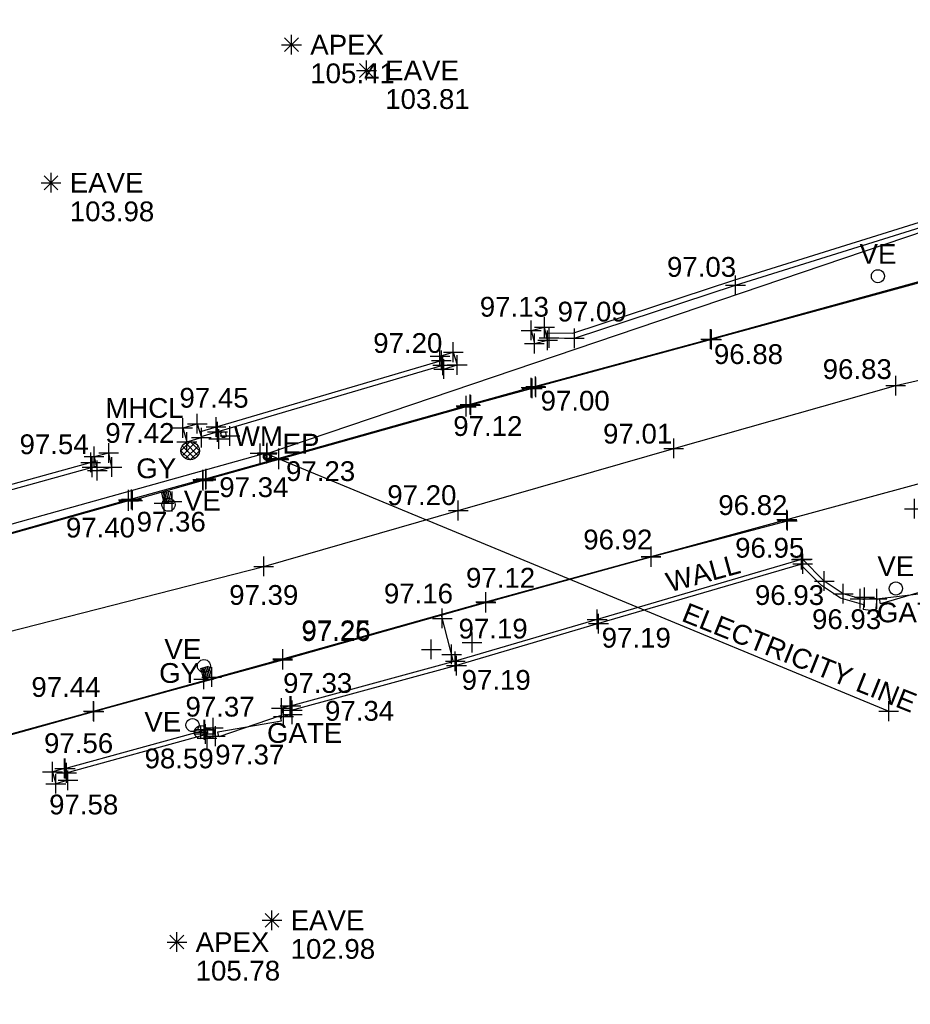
# Model space of a CAD drawing. Header units: metres. Extents: x 610185 to 614128, y 655663 to 660921.
# Tile 9 of 94: x 612624 to 612658, y 657956 to 657994. Entities that reach past the tile are written whole.
import ezdxf
from ezdxf.enums import TextEntityAlignment as Align

# ---------------------------------------------------------------- set-up
doc = ezdxf.new("R2010")
doc.units = ezdxf.units.M
doc.header["$MEASUREMENT"] = 0
doc.linetypes.add('CENTER', pattern=[50.8, 31.75, -6.35, 6.35, -6.35])
doc.linetypes.add('DASHED', pattern=[19.05, 12.7, -6.35])
for name, color, linetype in [('3D_WALL_ELEVATION', 7, 'Continuous'), ('3D_WALL_LINE', 7, 'Continuous'), ('3D_WALL_SYMBOL', 7, 'Continuous'), ('APEX_CODE', 251, 'Continuous'), ('APEX_ELEVATION', 251, 'Continuous'), ('APEX_SYMBOL', 251, 'Continuous'), ('ELECTRICITY_POLE_CODE', 20, 'Continuous'), ('ELECTRICITY_POLE_SYMBOL', 20, 'Continuous'), ('GATE_CODE', 251, 'Continuous'), ('GATE_SYMBOL', 251, 'Continuous'), ('GULLY_CODE', 132, 'Continuous'), ('GULLY_SYMBOL', 132, 'Continuous'), ('HELP_POINT', 250, 'Continuous'), ('KERB_BOTTOM_ELEVATION', 7, 'Continuous'), ('KERB_BOTTOM_LINE', 7, 'Continuous'), ('KERB_BOTTOM_SYMBOL', 7, 'Continuous'), ('KERB_TOP_ELEVATION', 252, 'Continuous'), ('KERB_TOP_LINE', 252, 'Continuous'), ('KERB_TOP_SYMBOL', 252, 'Continuous'), ('MANHOLE_CIRCULAR_CODE', 151, 'Continuous'), ('MANHOLE_CIRCULAR_ELEVATION', 151, 'Continuous'), ('MANHOLE_CIRCULAR_SYMBOL', 151, 'Continuous'), ('OVERHEAD_WIRE_LINE', 20, 'OVERHEADWIRE'), ('OVERHEAD_WIRE_SYMBOL', 20, 'CENTER'), ('ROAD_LINE', 7, 'Continuous'), ('SURFACE_CHANGE_ELEVATION', 42, 'Continuous'), ('SURFACE_CHANGE_LINE', 42, 'Continuous'), ('SURFACE_CHANGE_SYMBOL', 42, 'Continuous'), ('TEXTS', 7, 'Continuous'), ('TOP_OF_WALL_ELEVATION', 211, 'Continuous'), ('UNDERSIDE_OF_EAVE_CODE', 252, 'Continuous'), ('UNDERSIDE_OF_EAVE_ELEVATION', 252, 'Continuous'), ('UNDERSIDE_OF_EAVE_SYMBOL', 252, 'Continuous'), ('VALVE_CODE', 142, 'Continuous'), ('VALVE_SYMBOL', 142, 'Continuous'), ('WALL_TOP_SYMBOL', 211, 'Continuous'), ('WATER_MAIN_CODE', 142, 'Continuous'), ('WATER_MAIN_SYMBOL', 142, 'Continuous'), ('WHITE_LINE_DASHED_ELEVATION', 254, 'Continuous'), ('WHITE_LINE_DASHED_LINE', 254, 'DASHED'), ('WHITE_LINE_DASHED_SYMBOL', 254, 'Continuous')]:
    doc.layers.add(name, color=color, linetype=linetype)
doc.styles.add('REGULAR', font='swissl.ttf')
doc.linetypes.add('OVERHEADWIRE', pattern='A,17,-1.387305,["OHW",REGULAR,S=1,R=0,X=0,Y=-0.5],-4.612695,17', length=40)

# ---------------------------------------------------------------- blocks, each defined once
blk = doc.blocks.new('S061')
at = {"color": 0, "linetype": 'Continuous'}
for p, q in [((0, -0.5), (0, 0.5)), ((-0.5, 0), (0.5, 0))]:
    blk.add_line(p, q, dxfattribs=at)
blk = doc.blocks.new('S028')
at = {"color": 0, "linetype": 'Continuous'}
for p, q in [((-0.5, 0), (-0.48, 0.13)), ((-0.48, -0.13), (-0.5, 0)), ((-0.48, 0.13), (-0.43, 0.25)), ((-0.43, 0.25), (-0.35, 0.35)), ((-0.35, 0.35), (-0.25, 0.43)), ((-0.25, 0.43), (-0.13, 0.48)), ((-0.13, 0.48), (0, 0.5)), ((0, 0.5), (0.13, 0.48)), ((0.13, 0.48), (0.25, 0.43)), ((0.25, 0.43), (0.35, 0.35)), ((0.35, 0.35), (0.43, 0.25)), ((0.43, 0.25), (0.48, 0.13)), ((0.48, 0.13), (0.5, 0)), ((0.5, 0), (0.48, -0.13)), ((-0.43, -0.25), (-0.48, -0.13)), ((-0.35, -0.35), (-0.43, -0.25)), ((-0.25, -0.43), (-0.35, -0.35)), ((-0.13, -0.48), (-0.25, -0.43)), ((0, -0.5), (-0.13, -0.48)), ((0.13, -0.48), (0, -0.5)), ((0.25, -0.43), (0.13, -0.48)), ((0.35, -0.35), (0.25, -0.43)), ((0.43, -0.25), (0.35, -0.35)), ((0.48, -0.13), (0.43, -0.25))]:
    blk.add_line(p, q, dxfattribs=at)
blk = doc.blocks.new('044')
at = {"color": 0, "linetype": 'Continuous'}
for p, q in [((-0.5, 0), (-0.48, 0.13)), ((-0.48, -0.13), (-0.5, 0)), ((-0.48, 0.13), (-0.43, 0.25)), ((-0.43, 0.25), (-0.35, 0.35)), ((-0.4, 0.03), (-0.37, 0.16)), ((-0.39, -0.1), (-0.4, 0.03)), ((-0.37, 0.16), (-0.29, 0.27)), ((-0.35, 0.35), (-0.25, 0.43)), ((-0.3, 0), (-0.28, 0.11)), ((-0.28, -0.11), (-0.3, 0)), ((-0.29, 0.27), (-0.19, 0.35)), ((-0.28, 0.11), (-0.21, 0.21)), ((-0.25, 0.43), (-0.13, 0.48)), ((-0.21, 0.21), (-0.11, 0.28)), ((-0.19, 0.35), (-0.07, 0.39)), ((-0.13, 0.48), (0, 0.5)), ((-0.11, 0.28), (0, 0.3)), ((-0.07, 0.39), (0.07, 0.39)), ((0, 0.5), (0.13, 0.48)), ((0, 0.3), (0.11, 0.28)), ((0.07, 0.39), (0.19, 0.35)), ((0.11, 0.28), (0.21, 0.21)), ((0.13, 0.48), (0.25, 0.43)), ((0.19, 0.35), (0.29, 0.27)), ((0.21, 0.21), (0.28, 0.11)), ((0.25, 0.43), (0.35, 0.35)), ((0.28, 0.11), (0.3, 0)), ((0.3, 0), (0.28, -0.11)), ((0.29, 0.27), (0.37, 0.16)), ((0.35, 0.35), (0.43, 0.25)), ((0.37, 0.16), (0.4, 0.03)), ((0.4, 0.03), (0.39, -0.1)), ((0.43, 0.25), (0.48, 0.13)), ((0.48, 0.13), (0.5, 0)), ((0.5, 0), (0.48, -0.13)), ((-0.43, -0.25), (-0.48, -0.13)), ((-0.35, -0.35), (-0.43, -0.25)), ((-0.33, -0.22), (-0.39, -0.1)), ((-0.25, -0.43), (-0.35, -0.35)), ((-0.25, -0.32), (-0.33, -0.22)), ((-0.21, -0.21), (-0.28, -0.11)), ((-0.13, -0.38), (-0.25, -0.32)), ((-0.13, -0.48), (-0.25, -0.43)), ((-0.11, -0.28), (-0.21, -0.21)), ((0, -0.4), (-0.13, -0.38)), ((0, -0.5), (-0.13, -0.48)), ((0, -0.3), (-0.11, -0.28)), ((0.11, -0.28), (0, -0.3)), ((0.13, -0.38), (0, -0.4)), ((0.13, -0.48), (0, -0.5)), ((0.21, -0.21), (0.11, -0.28)), ((0.25, -0.32), (0.13, -0.38)), ((0.25, -0.43), (0.13, -0.48)), ((0.28, -0.11), (0.21, -0.21)), ((0.33, -0.22), (0.25, -0.32)), ((0.35, -0.35), (0.25, -0.43)), ((0.39, -0.1), (0.33, -0.22)), ((0.43, -0.25), (0.35, -0.35)), ((0.48, -0.13), (0.43, -0.25))]:
    blk.add_line(p, q, dxfattribs=at)
blk = doc.blocks.new('083')
at = {"color": 0}
for p, q in [((-0.5, 0), (-0.49, 0.05)), ((-0.49, -0.05), (-0.5, 0)), ((-0.49, 0.05), (-0.47, 0.1)), ((-0.47, 0.1), (-0.44, 0.14)), ((-0.44, 0.14), (-0.4, 0.17)), ((-0.4, 0.17), (-0.35, 0.19)), ((-0.35, 0.19), (-0.3, 0.2)), ((-0.3, 0.2), (0.3, 0.2)), ((0.3, 0.2), (0.35, 0.19)), ((0.35, 0.19), (0.4, 0.17)), ((0.4, 0.17), (0.44, 0.14)), ((0.44, 0.14), (0.47, 0.1)), ((0.47, 0.1), (0.49, 0.05)), ((0.49, 0.05), (0.5, 0)), ((0.5, 0), (0.49, -0.05)), ((-0.47, -0.1), (-0.49, -0.05)), ((-0.44, -0.14), (-0.47, -0.1)), ((-0.4, -0.17), (-0.44, -0.14)), ((-0.35, -0.19), (-0.4, -0.17)), ((-0.3, -0.2), (-0.35, -0.19)), ((0.3, -0.2), (-0.3, -0.2)), ((0.35, -0.19), (0.3, -0.2)), ((0.4, -0.17), (0.35, -0.19)), ((0.44, -0.14), (0.4, -0.17)), ((0.47, -0.1), (0.44, -0.14)), ((0.49, -0.05), (0.47, -0.1))]:
    blk.add_line(p, q, dxfattribs=at)
blk = doc.blocks.new('093')
at = {"color": 0}
for p, q in [((-0.5, 0), (0, 0.5)), ((-0.5, 0), (-0.48, 0.13)), ((-0.48, -0.13), (-0.5, 0)), ((0, -0.5), (-0.5, 0)), ((-0.48, 0.13), (-0.43, 0.25)), ((-0.43, 0.25), (-0.35, 0.35)), ((0.26, 0.42), (-0.42, -0.26)), ((-0.42, 0.25), (0.26, -0.42)), ((-0.35, 0.35), (-0.25, 0.43)), ((0.42, -0.26), (-0.26, 0.42)), ((-0.26, -0.42), (0.43, 0.25)), ((-0.25, 0.43), (-0.13, 0.48)), ((-0.13, 0.48), (0, 0.5)), ((0, 0.5), (0.13, 0.48)), ((0, 0.5), (0.5, 0)), ((0.5, 0), (0, -0.5)), ((0.13, 0.48), (0.25, 0.43)), ((0.25, 0.43), (0.35, 0.35)), ((0.35, 0.35), (0.43, 0.25)), ((0.43, 0.25), (0.48, 0.13)), ((0.48, 0.13), (0.5, 0)), ((0.5, 0), (0.48, -0.13)), ((-0.43, -0.25), (-0.48, -0.13)), ((-0.35, -0.35), (-0.43, -0.25)), ((-0.25, -0.43), (-0.35, -0.35)), ((-0.13, -0.48), (-0.25, -0.43)), ((0, -0.5), (-0.13, -0.48)), ((0.13, -0.48), (0, -0.5)), ((0.25, -0.43), (0.13, -0.48)), ((0.35, -0.35), (0.25, -0.43)), ((0.43, -0.25), (0.35, -0.35)), ((0.48, -0.13), (0.43, -0.25))]:
    blk.add_line(p, q, dxfattribs=at)
blk = doc.blocks.new('023')
at = {"color": 0}
for p, q in [((-0.5, -0.5), (-0.5, 0.5)), ((-0.5, 0.5), (0.5, 0.5)), ((-0.5, 0.3), (0.5, 0.3)), ((-0.5, 0.1), (0.5, 0.1)), ((0.5, 0.5), (0.5, -0.5)), ((-0.5, -0.1), (0.5, -0.1)), ((-0.5, -0.3), (0.5, -0.3)), ((0.5, -0.5), (-0.5, -0.5))]:
    blk.add_line(p, q, dxfattribs=at)
blk = doc.blocks.new('GATE2')
at = {"color": 0, "linetype": 'Continuous'}
for p, q in [((-0.04, 0.5), (0.04, -0.5)), ((-0.04, -0.5), (0.04, 0.5)), ((0.04, 0.5), (-0.04, 0.5)), ((0.04, -0.5), (-0.04, -0.5))]:
    blk.add_line(p, q, dxfattribs=at)
blk = doc.blocks.new('065')
at = {"color": 0, "linetype": 'Continuous'}
for p, q in [((0, -0.5), (0, 0.5)), ((-0.5, 0), (0.5, 0)), ((-0.35, -0.35), (0.35, 0.35)), ((-0.35, 0.35), (0.35, -0.35))]:
    blk.add_line(p, q, dxfattribs=at)
blk = doc.blocks.new('042')
at = {"color": 0, "linetype": 'Continuous'}
for p, q in [((-0.5, 0), (-0.48, 0.13)), ((-0.48, -0.13), (-0.5, 0)), ((-0.5, 0), (0.5, 0)), ((-0.48, 0.13), (-0.43, 0.25)), ((-0.43, 0.25), (-0.35, 0.35)), ((-0.35, 0.35), (-0.25, 0.43)), ((-0.25, 0.43), (-0.13, 0.48)), ((-0.13, 0.48), (0, 0.5)), ((0, 0.5), (0.13, 0.48)), ((0, -0.5), (0, 0.5)), ((0.13, 0.48), (0.25, 0.43)), ((0.25, 0.43), (0.35, 0.35)), ((0.35, 0.35), (0.43, 0.25)), ((0.43, 0.25), (0.48, 0.13)), ((0.48, 0.13), (0.5, 0)), ((0.5, 0), (0.48, -0.13)), ((-0.43, -0.25), (-0.48, -0.13)), ((-0.35, -0.35), (-0.43, -0.25)), ((-0.25, -0.43), (-0.35, -0.35)), ((-0.13, -0.48), (-0.25, -0.43)), ((0, -0.5), (-0.13, -0.48)), ((0.13, -0.48), (0, -0.5)), ((0.25, -0.43), (0.13, -0.48)), ((0.35, -0.35), (0.25, -0.43)), ((0.43, -0.25), (0.35, -0.35)), ((0.48, -0.13), (0.43, -0.25))]:
    blk.add_line(p, q, dxfattribs=at)

msp = doc.modelspace()

# ---------------------------------------------------------------- linework, layer by layer
at = {"layer": '3D_WALL_LINE'}
for p, q in [((612643.7, 657982.009, 97.138), (612644.203, 657982.13, 97.134)), ((612643.7, 657982.009, 97.138), (612643.82, 657981.513, 97.138)), ((612644.323, 657981.635, 97.134), (612644.203, 657982.13, 97.134)), ((612643.82, 657981.513, 97.138), (612644.323, 657981.635, 97.134)), ((612631.129, 657978.162, 97.435), (612640.296, 657980.873, 97.202)), ((612640.239, 657981.03, 97.21), (612640.744, 657981.185, 97.156)), ((612640.296, 657980.873, 97.202), (612640.239, 657981.03, 97.21)), ((612640.744, 657981.185, 97.156), (612640.894, 657980.698, 97.156)), ((612631.183, 657977.98, 97.435), (612640.35, 657980.69, 97.202)), ((612640.389, 657980.542, 97.21), (612640.35, 657980.69, 97.202)), ((612640.389, 657980.542, 97.21), (612640.894, 657980.698, 97.156)), ((612630.489, 657978.308, 97.443), (612631.039, 657978.47, 97.448)), ((612630.489, 657978.308, 97.443), (612630.645, 657977.78, 97.443)), ((612631.039, 657978.47, 97.448), (612631.194, 657977.942, 97.448)), ((612630.645, 657977.78, 97.443), (612631.194, 657977.942, 97.448)), ((612627.124, 657977.233, 97.535), (612627.68, 657977.362, 97.5)), ((612627.124, 657977.233, 97.535), (612627.248, 657976.698, 97.535)), ((612627.804, 657976.827, 97.5), (612627.68, 657977.362, 97.5)), ((612627.248, 657976.698, 97.535), (612627.804, 657976.827, 97.5)), ((612656.338, 657971.89, 96.813), (612656.289, 657971.422, 96.813)), ((612656.805, 657971.829, 96.722), (612656.338, 657971.89, 96.813)), ((612656.805, 657971.829, 96.722), (612656.757, 657971.361, 96.722)), ((612656.757, 657971.361, 96.722), (612656.289, 657971.422, 96.813)), ((612634.561, 657967.768, 97.332), (612634.227, 657967.683, 97.344)), ((612634.642, 657967.448, 97.332), (612634.561, 657967.768, 97.332)), ((612634.227, 657967.683, 97.344), (612634.308, 657967.363, 97.344)), ((612634.642, 657967.448, 97.332), (612634.308, 657967.363, 97.344)), ((612631.337, 657966.843, 97.37), (612626.01, 657965.388, 97.565)), ((612631.377, 657966.679, 97.37), (612626.057, 657965.224, 97.565)), ((612631.646, 657966.941, 97.345), (612631.332, 657966.863, 97.37)), ((612631.332, 657966.863, 97.37), (612631.411, 657966.542, 97.37)), ((612631.726, 657966.621, 97.345), (612631.646, 657966.941, 97.345)), ((612631.726, 657966.621, 97.345), (612631.411, 657966.542, 97.37)), ((612626.007, 657965.4, 97.564), (612625.548, 657965.27, 97.578)), ((612625.548, 657965.27, 97.578), (612625.676, 657964.818, 97.578)), ((612626.135, 657964.948, 97.564), (612626.007, 657965.4, 97.564)), ((612626.135, 657964.948, 97.564), (612625.676, 657964.818, 97.578))]:
    msp.add_line(p, q, dxfattribs=at)
for points in [[(612644.256, 657981.911, 97.141), (612645.276, 657981.899, 97.094), (612651.385, 657983.91, 97.03), (612660.644, 657986.807, 96.915), (612663.046, 657987.637, 96.884)], [(612644.302, 657981.721, 97.142), (612645.339, 657981.709, 97.094), (612651.448, 657983.721, 97.03), (612660.708, 657986.617, 96.915), (612663.225, 657987.487, 96.883)], [(612618.1, 657974.536, 97.782), (612622.722, 657975.818, 97.703), (612627.166, 657977.051, 97.564)], [(612618.145, 657974.352, 97.782), (612622.773, 657975.635, 97.703), (612627.209, 657976.866, 97.564)], [(612653.991, 657973.332, 96.949), (612646.203, 657971.051, 97.192), (612640.82, 657969.462, 97.187), (612634.563, 657967.759, 97.337)], [(612653.915, 657973.133, 96.953), (612646.251, 657970.888, 97.192), (612640.867, 657969.298, 97.187), (612634.605, 657967.594, 97.337)], [(612656.307, 657971.596, 96.911), (612655.428, 657971.855, 96.928), (612654.709, 657972.334, 96.934), (612653.915, 657973.133, 96.949)], [(612656.327, 657971.79, 96.913), (612655.534, 657972.024, 96.928), (612654.815, 657972.503, 96.934), (612653.991, 657973.332, 96.95)]]:
    msp.add_polyline3d(points, dxfattribs=at)
at = {"layer": 'KERB_BOTTOM_LINE'}
for points in [[(612664.017, 657985.92, 96.671), (612658.795, 657983.919, 96.71), (612650.537, 657981.662, 96.86), (612643.878, 657979.852, 97.001), (612643.735, 657979.808, 96.998), (612641.408, 657979.172, 97.042), (612641.24, 657979.114, 97.058), (612634.137, 657977.118, 97.234), (612631.364, 657976.345, 97.29), (612631.262, 657976.312, 97.29), (612628.584, 657975.562, 97.343), (612628.436, 657975.54, 97.357), (612620.507, 657973.321, 97.56), (612617.547, 657972.522, 97.652)], [(612598.027, 657959.12, 98.146), (612598.031, 657959.346, 98.118), (612598.196, 657959.577, 98.087), (612603.144, 657960.951, 97.992), (612610.363, 657962.968, 97.845), (612614.87, 657964.198, 97.722), (612621.805, 657966.116, 97.547), (612627.099, 657967.574, 97.438), (612634.281, 657969.55, 97.252), (612641.978, 657971.71, 97.091), (612648.245, 657973.44, 96.924), (612653.395, 657974.833, 96.787)]]:
    msp.add_polyline3d(points, dxfattribs=at)
at = {"layer": 'KERB_TOP_LINE'}
for points in [[(612664.008, 657985.956, 96.682), (612658.801, 657983.965, 96.726), (612650.505, 657981.68, 96.884), (612643.869, 657979.887, 97.047), (612643.701, 657979.839, 97.001), (612641.383, 657979.198, 97.062), (612641.231, 657979.153, 97.122), (612634.127, 657977.15, 97.286), (612631.374, 657976.382, 97.338), (612631.246, 657976.349, 97.297), (612628.545, 657975.604, 97.343), (612628.429, 657975.585, 97.396), (612620.488, 657973.345, 97.614), (612617.522, 657972.569, 97.667)], [(612598.083, 657959.115, 98.158), (612598.081, 657959.371, 98.141), (612598.226, 657959.54, 98.123), (612603.141, 657960.927, 98.037), (612610.381, 657962.947, 97.898), (612614.878, 657964.173, 97.757), (612621.815, 657966.083, 97.553), (612627.12, 657967.556, 97.468), (612634.28, 657969.519, 97.265), (612641.986, 657971.685, 97.122), (612648.245, 657973.417, 96.968), (612653.413, 657974.793, 96.816)]]:
    msp.add_polyline3d(points, dxfattribs=at)
at = {"layer": 'OVERHEAD_WIRE_LINE'}
msp.add_line((612633.694, 657977.369, 103.713), (612576.626, 657961.394, 104.547), dxfattribs=at)
msp.add_polyline3d([(612689.287, 657993.792, 97.714), (612658.682, 657985.802, 105.241), (612633.681, 657977.333, 104.246), (612657.257, 657967.571, 101.798)], dxfattribs=at)
at = {"layer": 'ROAD_LINE'}
msp.add_line((612653.395, 657974.833, 96.787), (612661.635, 657977.088, 96.693), dxfattribs=at)
at = {"layer": 'SURFACE_CHANGE_LINE'}
msp.add_line((612640.753, 657969.443, 97.198), (612640.298, 657971.21, 97.153), dxfattribs=at)
at = {"layer": 'WHITE_LINE_DASHED_LINE'}
msp.add_polyline3d([(612570.083, 657956.452, 98.454), (612577.893, 657957.808, 98.443), (612585.465, 657959.626, 98.366), (612593.772, 657961.961, 98.265), (612602.107, 657964.205, 98.105), (612607.556, 657965.958, 97.989), (612616.783, 657968.464, 97.783), (612623.817, 657970.565, 97.63), (612633.56, 657973.061, 97.388), (612640.936, 657975.177, 97.203), (612649.106, 657977.534, 97.005), (612657.522, 657979.916, 96.831), (612658.46, 657980.139, 96.812)], dxfattribs=at)

# ---------------------------------------------------------------- block references
at = {"layer": '3D_WALL_SYMBOL', "xscale": 0.75, "yscale": 0.75, "zscale": 0.75}
for p in [(612651.448, 657983.721, 97.03), (612643.7, 657982.009, 97.138), (612644.203, 657982.13, 97.134), (612644.323, 657981.635, 97.134), (612644.376, 657981.721, 97.138), (612645.339, 657981.709, 97.094), (612643.82, 657981.513, 97.138), (612640.239, 657981.03, 97.21), (612640.296, 657980.873, 97.202), (612640.744, 657981.185, 97.156), (612640.35, 657980.69, 97.202), (612640.389, 657980.542, 97.21), (612640.894, 657980.698, 97.156), (612630.489, 657978.308, 97.443), (612631.039, 657978.47, 97.448), (612631.752, 657978.347, 97.419), (612631.194, 657977.942, 97.448), (612631.806, 657978.164, 97.419), (612630.645, 657977.78, 97.443), (612627.124, 657977.233, 97.535), (612627.68, 657977.362, 97.5), (612627, 657977.005, 97.569), (612627.051, 657976.822, 97.569), (612627.804, 657976.827, 97.5), (612627.248, 657976.698, 97.535), (612653.947, 657973.319, 96.951), (612653.985, 657973.339, 96.95), (612653.995, 657973.156, 96.951), (612654.815, 657972.503, 96.934), (612655.534, 657972.024, 96.928), (612656.338, 657971.89, 96.813), (612656.175, 657971.835, 96.916), (612656.805, 657971.829, 96.722), (612646.203, 657971.051, 97.192), (612646.251, 657970.888, 97.192), (612640.82, 657969.462, 97.187), (612640.867, 657969.298, 97.187), (612634.561, 657967.768, 97.332), (612634.593, 657967.767, 97.336), (612634.227, 657967.683, 97.344), (612634.638, 657967.603, 97.336), (612634.642, 657967.448, 97.332), (612634.308, 657967.363, 97.344), (612631.306, 657966.868, 97.371), (612631.332, 657966.863, 97.37), (612631.352, 657966.704, 97.371), (612631.646, 657966.941, 97.345), (612631.411, 657966.542, 97.37), (612631.726, 657966.621, 97.345), (612625.548, 657965.27, 97.578), (612626.007, 657965.4, 97.564), (612626.036, 657965.395, 97.564), (612626.082, 657965.231, 97.564), (612625.676, 657964.818, 97.578), (612626.135, 657964.948, 97.564)]:
    msp.add_blockref('S061', p, dxfattribs=at)
at = {"layer": 'APEX_SYMBOL', "xscale": 0.75, "yscale": 0.75, "zscale": 0.75}
for p in [(612634.613, 657992.843, 105.413), (612630.267, 657958.813, 105.781)]:
    msp.add_blockref('065', p, dxfattribs=at)
at = {"layer": 'ELECTRICITY_POLE_SYMBOL', "xscale": 0.3, "yscale": 0.3, "zscale": 0.3}
msp.add_blockref('044', (612633.699, 657977.222, 97.315), dxfattribs=at)
at = {"layer": 'GATE_SYMBOL', "xscale": 2.45, "yscale": 2.45, "zscale": 2.45}
for p, rotation in [((612658.129, 657971.987, 96.766), 281.6266290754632), ((612633.024, 657966.994, 97.354), 284.4809183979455)]:
    msp.add_blockref('GATE2', p, dxfattribs=dict(at, rotation=rotation))
at = {"layer": 'GULLY_SYMBOL'}
for p, xscale, yscale, zscale, rotation in [((612629.888, 657975.683, 97.313), 0.4000000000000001, 0.311, 0.4000000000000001, 102.8), ((612631.378, 657969.027, 97.27), 0.43, 0.312, 0.43, 105.5)]:
    msp.add_blockref('023', p, dxfattribs=dict(at, xscale=xscale, yscale=yscale, zscale=zscale, rotation=rotation))
at = {"layer": 'HELP_POINT', "xscale": 0.75, "yscale": 0.75, "zscale": 0.75}
for p in [(612631.855, 657977.893, 97.394), (612632.278, 657978.007, 97.376), (612629.78, 657975.453, 97.321), (612630.084, 657975.522, 97.304), (612658.231, 657975.245, 96.701), (612641.456, 657970.175, 97.223), (612639.911, 657969.913, 97.207), (612631.285, 657968.778, 97.265), (612631.586, 657968.861, 97.274)]:
    msp.add_blockref('S061', p, dxfattribs=at)
at = {"layer": 'KERB_BOTTOM_SYMBOL', "xscale": 0.75, "yscale": 0.75, "zscale": 0.75}
for p in [(612650.537, 657981.662, 96.86), (612643.735, 657979.808, 96.998), (612643.878, 657979.852, 97.001), (612641.24, 657979.114, 97.058), (612641.408, 657979.172, 97.042), (612634.137, 657977.118, 97.234), (612631.364, 657976.345, 97.29), (612631.262, 657976.312, 97.29), (612628.436, 657975.54, 97.357), (612628.584, 657975.562, 97.343), (612653.395, 657974.833, 96.787), (612648.245, 657973.44, 96.924), (612641.978, 657971.71, 97.091), (612634.281, 657969.55, 97.252), (612627.099, 657967.574, 97.438)]:
    msp.add_blockref('S061', p, dxfattribs=at)
at = {"layer": 'KERB_TOP_SYMBOL', "xscale": 0.75, "yscale": 0.75, "zscale": 0.75}
for p in [(612650.505, 657981.68, 96.884), (612643.701, 657979.839, 97.001), (612643.869, 657979.887, 97.047), (612641.231, 657979.153, 97.122), (612641.383, 657979.198, 97.062), (612634.127, 657977.15, 97.286), (612631.246, 657976.349, 97.297), (612631.374, 657976.382, 97.338), (612628.545, 657975.604, 97.343), (612628.429, 657975.585, 97.396), (612653.413, 657974.793, 96.816), (612648.245, 657973.417, 96.968), (612641.986, 657971.685, 97.122), (612634.28, 657969.519, 97.265), (612627.12, 657967.556, 97.468)]:
    msp.add_blockref('S061', p, dxfattribs=at)
at = {"layer": 'MANHOLE_CIRCULAR_SYMBOL', "xscale": 0.7, "yscale": 0.7, "zscale": 0.7}
msp.add_blockref('093', (612630.77, 657977.446, 97.42), dxfattribs=at)
at = {"layer": 'OVERHEAD_WIRE_SYMBOL', "xscale": 0.75, "yscale": 0.75, "zscale": 0.75}
for p in [(612633.423, 657977.349, 103.345), (612633.681, 657977.333, 104.246), (612633.694, 657977.369, 103.713), (612657.257, 657967.571, 101.798)]:
    msp.add_blockref('S061', p, dxfattribs=at)
at = {"layer": 'SURFACE_CHANGE_SYMBOL', "xscale": 0.75, "yscale": 0.75, "zscale": 0.75}
for p in [(612640.33, 657971.087, 97.156), (612640.681, 657969.724, 97.191)]:
    msp.add_blockref('S061', p, dxfattribs=at)
at = {"layer": 'UNDERSIDE_OF_EAVE_SYMBOL', "xscale": 0.75, "yscale": 0.75, "zscale": 0.75}
for p in [(612637.455, 657991.868, 103.811), (612625.494, 657987.608, 103.98), (612633.87, 657959.637, 102.981)]:
    msp.add_blockref('065', p, dxfattribs=at)
at = {"layer": 'VALVE_SYMBOL', "xscale": 0.5, "yscale": 0.5, "zscale": 0.5}
for p in [(612656.848, 657984.062, 96.773), (612629.949, 657975.399, 97.314), (612657.525, 657972.221, 96.748), (612631.293, 657969.282, 97.281), (612630.86, 657967.043, 97.387)]:
    msp.add_blockref('S028', p, dxfattribs=at)
at = {"layer": 'WALL_TOP_SYMBOL', "xscale": 0.5, "yscale": 0.5, "zscale": 0.5}
msp.add_blockref('042', (612631.18, 657966.774, 98.588), dxfattribs=at)
at = {"layer": 'WATER_MAIN_SYMBOL', "xscale": 0.22, "yscale": 0.438, "zscale": 0.22, "rotation": 105.1}
msp.add_blockref('083', (612632.038, 657978.056, 97.385), dxfattribs=at)
at = {"layer": 'WHITE_LINE_DASHED_SYMBOL', "xscale": 0.75, "yscale": 0.75, "zscale": 0.75}
for p in [(612657.522, 657979.916, 96.831), (612649.106, 657977.534, 97.005), (612640.936, 657975.177, 97.203), (612633.56, 657973.061, 97.388)]:
    msp.add_blockref('S061', p, dxfattribs=at)

# ---------------------------------------------------------------- texts
at = {"layer": '3D_WALL_ELEVATION', "style": 'REGULAR'}
for s, p in [('97.03', (612648.848, 657984.042, 97.03)), ('97.13', (612641.752, 657982.53, 97.134)), ('97.09', (612644.701, 657982.347, 97.094)), ('97.20', (612637.71, 657981.156, 0.047)), ('97.45', (612630.364, 657979.079, 194.896)), ('97.54', (612624.3, 657977.316, 0.035)), ('96.95', (612651.433, 657973.39, 96.951)), ('96.93', (612652.184, 657971.597, 96.934)), ('96.93', (612654.349, 657970.683, 96.928)), ('97.19', (612646.374, 657969.979, 97.192)), ('97.33', (612634.294, 657968.263, 97.332)), ('97.19', (612641.063, 657968.38, 97.187)), ('97.37', (612630.593, 657967.364, 97.371)), ('97.34', (612635.883, 657967.207, 97.344)), ('97.56', (612625.229, 657965.982, 97.564)), ('97.37', (612631.718, 657965.548, 97.37)), ('97.58', (612625.422, 657963.654, 97.578))]:
    msp.add_text(s, height=0.75, dxfattribs=at).set_placement(p)
at = {"layer": 'APEX_CODE', "style": 'REGULAR'}
for p in [(612635.323, 657992.843, 105.413), (612630.977, 657958.813, 105.781)]:
    msp.add_text('APEX', height=0.75, dxfattribs=at).set_placement(p, align=Align.MIDDLE_LEFT)
at = {"layer": 'APEX_ELEVATION', "style": 'REGULAR'}
for s, p in [('105.41', (612635.323, 657992.133, 105.413)), ('105.78', (612630.977, 657958.103, 105.781))]:
    msp.add_text(s, height=0.75, dxfattribs=at).set_placement(p, align=Align.TOP_LEFT)
at = {"layer": 'ELECTRICITY_POLE_CODE', "style": 'REGULAR'}
msp.add_text('EP', height=0.75, dxfattribs=at).set_placement((612634.273, 657977.713, 97.315), align=Align.MIDDLE_LEFT)
at = {"layer": 'GATE_CODE', "style": 'REGULAR'}
for p in [(612658.237, 657970.939, 96.766), (612635.11, 657966.367, 97.354)]:
    msp.add_text('GATE', height=0.75, dxfattribs=at).set_placement(p, align=Align.CENTER)
at = {"layer": 'GULLY_CODE', "style": 'REGULAR'}
for p in [(612629.483, 657976.404, 97.313), (612630.351, 657968.642, 97.27)]:
    msp.add_text('GY', height=0.75, dxfattribs=at).set_placement(p, align=Align.CENTER)
at = {"layer": 'KERB_BOTTOM_ELEVATION', "style": 'REGULAR'}
for s, p in [('97.00', (612644.056, 657978.969)), ('97.23', (612634.405, 657976.297, 97.234)), ('97.36', (612628.74, 657974.381, 0.013)), ('96.92', (612645.673, 657973.704, 96.924)), ('97.25', (612634.991, 657970.26, 97.252)), ('97.44', (612624.75, 657968.11, 97.438))]:
    msp.add_text(s, height=0.75, dxfattribs=at).set_placement(p)
at = {"layer": 'KERB_TOP_ELEVATION', "style": 'REGULAR'}
for s, p in [('96.88', (612650.628, 657980.734, 96.884)), ('97.12', (612640.745, 657978.007, 97.122)), ('97.34', (612631.873, 657975.689, 97.338)), ('96.82', (612650.795, 657975.008, 96.816)), ('97.40', (612626.057, 657974.156)), ('97.12', (612641.228, 657972.253, 97.122)), ('97.26', (612634.99, 657970.229, 97.265))]:
    msp.add_text(s, height=0.75, dxfattribs=at).set_placement(p)
at = {"layer": 'MANHOLE_CIRCULAR_CODE', "style": 'REGULAR'}
msp.add_text('MHCL', height=0.75, dxfattribs=at).set_placement((612627.552, 657978.692, 97.42))
at = {"layer": 'MANHOLE_CIRCULAR_ELEVATION', "style": 'REGULAR'}
msp.add_text('97.42', height=0.75, dxfattribs=at).set_placement((612627.552, 657978.12, 97.42), align=Align.MIDDLE_LEFT)
at = {"layer": 'SURFACE_CHANGE_ELEVATION', "style": 'REGULAR'}
for s, p in [('97.16', (612638.115, 657971.656, 97.156)), ('97.19', (612640.945, 657970.325, 97.191))]:
    msp.add_text(s, height=0.75, dxfattribs=at).set_placement(p)
at = {"layer": 'TEXTS', "style": 'REGULAR'}
for s, rotation, p in [('WALL', 15.2689, (612648.941, 657972.07, 94.62)), ('ELECTRICITY LINE', 338.1646, (612649.358, 657971.005, 94.62))]:
    msp.add_text(s, height=0.75, rotation=rotation, dxfattribs=at).set_placement(p)
at = {"layer": 'TOP_OF_WALL_ELEVATION', "style": 'REGULAR'}
msp.add_text('98.59', height=0.75, dxfattribs=at).set_placement((612630.351, 657965.402, 98.588), align=Align.CENTER)
at = {"layer": 'UNDERSIDE_OF_EAVE_CODE', "style": 'REGULAR'}
for p in [(612638.165, 657991.868, 103.811), (612626.204, 657987.608, 103.98), (612634.58, 657959.637, 102.981)]:
    msp.add_text('EAVE', height=0.75, dxfattribs=at).set_placement(p, align=Align.MIDDLE_LEFT)
at = {"layer": 'UNDERSIDE_OF_EAVE_ELEVATION', "style": 'REGULAR'}
for s, p in [('103.81', (612638.165, 657991.158, 103.811)), ('103.98', (612626.204, 657986.898, 103.98)), ('102.98', (612634.58, 657958.927, 102.981))]:
    msp.add_text(s, height=0.75, dxfattribs=at).set_placement(p, align=Align.TOP_LEFT)
at = {"layer": 'VALVE_CODE', "style": 'REGULAR'}
for p in [(612656.848, 657984.535, 96.773), (612631.23, 657975.177, 97.314), (612657.525, 657972.694, 96.748), (612630.491, 657969.55, 97.281), (612629.732, 657966.793, 97.387)]:
    msp.add_text('VE', height=0.75, dxfattribs=at).set_placement(p, align=Align.CENTER)
at = {"layer": 'WATER_MAIN_CODE', "style": 'REGULAR'}
msp.add_text('WM', height=0.75, dxfattribs=at).set_placement((612633.356, 657977.625, -0.063), align=Align.CENTER)
at = {"layer": 'WHITE_LINE_DASHED_ELEVATION', "style": 'REGULAR'}
for s, p in [('96.83', (612656.063, 657980.916, 96.831)), ('97.01', (612647.737, 657978.467, 97.005)), ('97.20', (612639.554, 657976.136, 97.203)), ('97.39', (612633.56, 657972.351, 97.388))]:
    msp.add_text(s, height=0.75, dxfattribs=at).set_placement(p, align=Align.TOP_CENTER)

doc.saveas('drawing.dxf')
